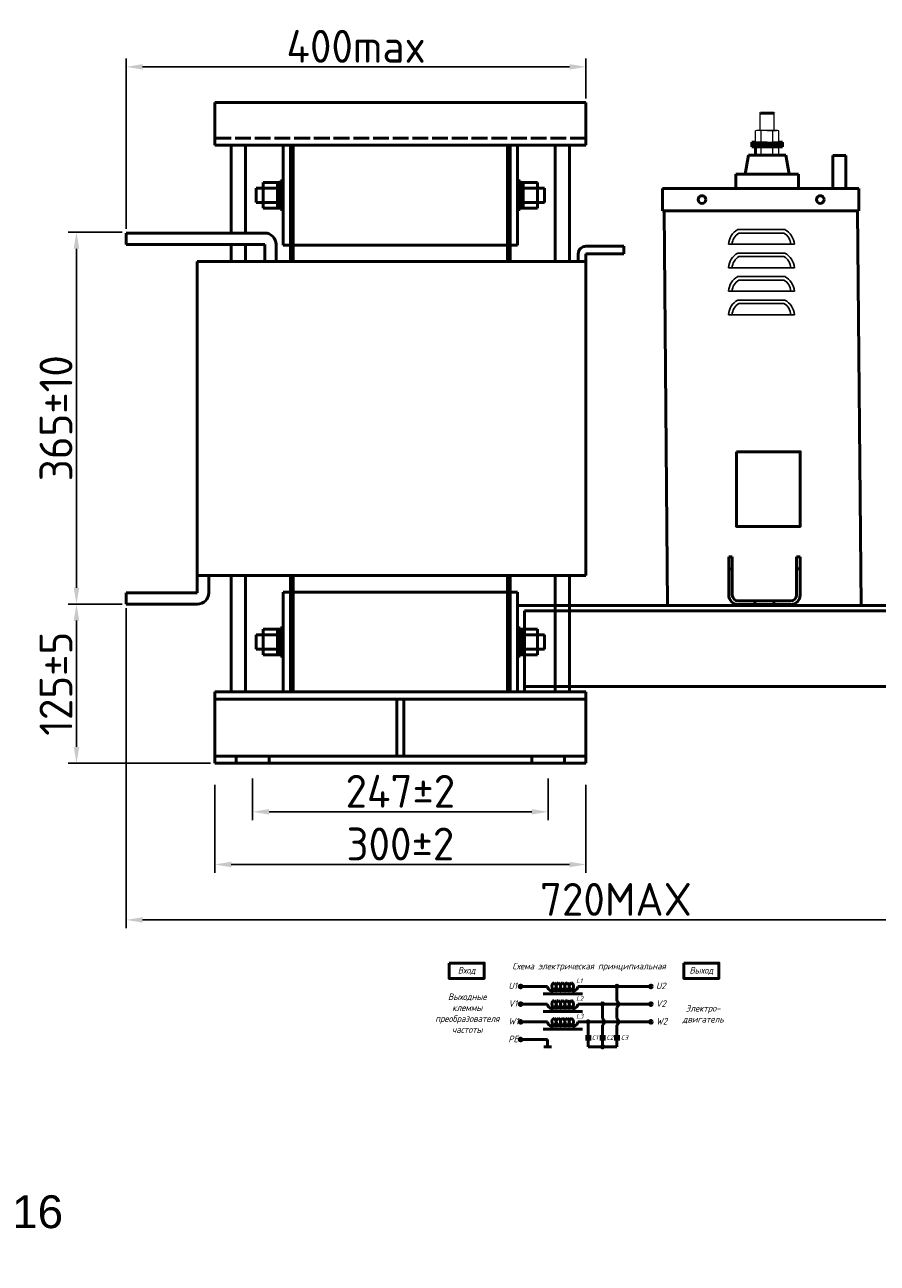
# Model space of a CAD drawing. Header units: millimetres. Extents: x -742 to 1092, y -211 to 1015.
# Tile 2 of 3: x -125 to 523, y 56 to 999. Entities that reach past the tile are written whole.
import ezdxf
from ezdxf import colors
from ezdxf.entities.mleader import LeaderData, LeaderLine
from ezdxf.math import Vec2, Vec3

# ---------------------------------------------------------------- set-up
doc = ezdxf.new("R2010")
doc.units = ezdxf.units.MM
doc.linetypes.add('ACAD_ISO02W100', pattern=[15, 12, -3])
doc.layers.get('0').update_dxf_attribs({"lineweight": 50})
doc.styles.add('GOST-2.304_Type-B', font='GOST Common.ttf')
doc.styles.add('GOST-2.304_Type-B_italic', font='GOST Common Italic.ttf')
doc.styles.get("Standard").update_dxf_attribs({"font": 'arial.ttf'})
doc.dimstyles.new('ISO-25', dxfattribs={"dimtxt": 5, "dimasz": 2.5, "dimexe": 1.25, "dimexo": 0.625, "dimtad": 1, "dimtoh": 1, "dimdec": 0, "dimtxsty": 'GOST-2.304_Type-B', "dimcen": 2.5, "dimadec": 0, "dimazin": 0, "dimtfac": 1, "dimtdec": 0, "dimtmove": 0, "dimatfit": 3, "dimfxl": 1, "dimarcsym": 0})

# ---------------------------------------------------------------- blocks, each defined once
blk = doc.blocks.new('Схема')
for points in [[(126.85, -17.74, 1), (128.61, -17.74, 1)], [(115.97, -31.21, 1), (117.72, -31.21, 1)], [(105.05, -44.68, 1), (106.8, -44.68, 1)], [(115.97, -63.61, 1), (117.72, -63.61, 1)]]:
    blk.add_hatch(color=0).paths.add_polyline_path(points)
for p, q in [((74.98, -17.74), (55.53, -17.74)), ((97.97, -17.74), (128.61, -17.74)), ((127.73, -17.74), (152.48, -17.74)), ((127.73, -17.74), (127.73, -28.73)), ((71.66, -23.35), (101.59, -23.35)), ((74.98, -31.21), (55.53, -31.21)), ((71.66, -36.81), (101.59, -36.81)), ((97.97, -31.21), (130.42, -31.21)), ((116.85, -31.21), (116.85, -42.2)), ((127.73, -33.69), (127.73, -42.2)), ((130.42, -31.21), (152.48, -31.21)), ((74.98, -44.68), (55.53, -44.68)), ((97.97, -44.68), (136.56, -44.68)), ((105.93, -44.68), (105.93, -55.73)), ((136.56, -44.68), (152.48, -44.68)), ((71.66, -50.28), (101.59, -50.28)), ((103.73, -55.73), (108.12, -55.73)), ((114.65, -55.73), (119.04, -55.73)), ((116.85, -47.16), (116.85, -55.73)), ((125.53, -55.73), (129.93, -55.73)), ((127.73, -47.16), (127.73, -55.73)), ((74.98, -58.14), (55.53, -58.14)), ((77.95, -63.61), (72.01, -63.61)), ((74.98, -58.14), (74.98, -63.61)), ((103.73, -57.8), (108.12, -57.8)), ((105.93, -57.8), (105.93, -63.61)), ((105.93, -63.61), (120.07, -63.61)), ((114.65, -57.8), (119.04, -57.8)), ((116.85, -63.61), (116.85, -57.8)), ((116.85, -63.61), (127.73, -63.61)), ((125.53, -57.8), (129.93, -57.8)), ((127.73, -63.61), (127.73, -57.8))]:
    blk.add_line(p, q)
for points in [[(0, 0), (26.76, 0), (26.76, -11.69), (0, -11.69)], [(178.58, 0), (205.34, 0), (205.34, -11.69), (178.58, -11.69)]]:
    blk.add_lwpolyline(points, close=True)
for centre in [(54.46, -17.74), (153.56, -17.74), (54.46, -31.21), (153.56, -31.21), (54.46, -44.68), (153.56, -44.68), (54.46, -58.14)]:
    blk.add_circle(centre, 1.08)
at = {"color": 0}
for centre in [(127.73, -17.74), (116.85, -31.21), (105.93, -44.68), (116.85, -63.61)]:
    blk.add_circle(centre, 0.876, dxfattribs=at)
for centre, radius, start, end in [((78.26, -17.74), 3.28, 180, 60), ((81.54, -17.74), 3.28, 120, 60), ((84.83, -17.74), 3.28, 120, 60), ((88.11, -17.74), 3.28, 120, 60), ((91.4, -17.74), 3.28, 120, 60), ((94.68, -17.74), 3.28, 120, 0), ((78.26, -31.21), 3.28, 180, 60), ((81.54, -31.21), 3.28, 120, 60), ((84.83, -31.21), 3.28, 120, 60), ((88.11, -31.21), 3.28, 120, 60), ((91.4, -31.21), 3.28, 120, 60), ((94.68, -31.21), 3.28, 120, 0), ((125.73, -31.21), 3.19, 308.94144, 51.05856), ((78.26, -44.68), 3.28, 180, 60), ((81.54, -44.68), 3.28, 120, 60), ((84.83, -44.68), 3.28, 120, 60), ((88.11, -44.68), 3.28, 120, 60), ((91.4, -44.68), 3.28, 120, 60), ((94.68, -44.68), 3.28, 120, 0), ((114.84, -44.68), 3.19, 308.94144, 51.05856), ((125.73, -44.68), 3.19, 308.94144, 51.05856)]:
    blk.add_arc(centre, radius, start, end)
at = {"style": 'GOST-2.304_Type-B_italic'}
for s, insert, char_height, width, attachment_point in [('Схема электрическая принципиальная', (106.53, -2.96), 5, 143.4834, 5), ('Вход', (13.38, -5.84), 5, 26.7633, 5), ('Выход', (191.96, -5.84), 5, 26.7633, 5), ('U1', (45.18, -14.79), 5, 144.0546, 1), ('L1', (96.71, -11.66), 3.5, 76.8291, 1), ('U2', (157.44, -14.79), 5, 144.0546, 1), ('Выходные\\Pклеммы\\Pпреобразователя\\Pчастоты', (13.88, -38.1), 5, 26.7633, 5), ('V1', (45.18, -28.26), 5, 144.0546, 1), ('L2', (96.71, -25.13), 3.5, 76.8291, 1), ('V2', (157.44, -28.26), 5, 144.0546, 1), ('Электро-\\Pдвигатель', (193.3, -38.93), 5, 17.1809, 5), ('W1', (45.18, -41.72), 5, 144.0546, 1), ('L3', (96.71, -38.59), 3.5, 76.8291, 1), ('W2', (157.44, -41.72), 5, 144.0546, 1), ('PE', (45.18, -55.19), 5, 144.0546, 1), ('C1', (108.57, -54.89), 3.5, 76.8291, 1), ('C2', (119.64, -54.89), 3.5, 76.8291, 1), ('C3', (130.7, -54.89), 3.5, 76.8291, 1)]:
    blk.add_mtext(s, dxfattribs=dict(at, insert=insert, char_height=char_height, width=width, attachment_point=attachment_point))
blk = doc.blocks.new('*D49')
at = {"color": 0, "lineweight": -2, "transparency": 16777216}
for p, q in [((19.21, 419.99), (19.21, 353.13)), ((301.69, 419.99), (301.69, 353.13)), ((289.19, 359.38), (31.71, 359.38))]:
    blk.add_line(p, q, dxfattribs=at)
at = {"color": 0, "transparency": 16777216}
for points in [[(31.71, 361.47), (31.71, 357.3), (19.21, 359.38)], [(289.19, 361.47), (289.19, 357.3), (301.69, 359.38)]]:
    blk.add_solid(points, dxfattribs=at)
at = {"layer": 'Defpoints', "color": 0, "transparency": 16777216}
for p in [(19.21, 423.11), (301.69, 423.11), (19.21, 359.38)]:
    blk.add_point(p, dxfattribs=at)
at = {"color": 0, "transparency": 16777216, "insert": (160.45, 375.01), "char_height": 25, "attachment_point": 5, "style": 'GOST-2.304_Type-B'}
blk.add_mtext('300%%P2', dxfattribs=at)
blk = doc.blocks.new('*D53')
at = {"color": 0, "lineweight": -2, "transparency": 16777216}
for p, q in [((-48.15, 843.16), (-48.15, 972.83)), ((301.69, 942.58), (301.69, 972.83)), ((289.19, 966.58), (-35.65, 966.58))]:
    blk.add_line(p, q, dxfattribs=at)
at = {"color": 0, "transparency": 16777216}
for points in [[(-35.65, 968.67), (-35.65, 964.5), (-48.15, 966.58)], [(289.19, 968.67), (289.19, 964.5), (301.69, 966.58)]]:
    blk.add_solid(points, dxfattribs=at)
at = {"layer": 'Defpoints', "color": 0, "transparency": 16777216}
for p in [(-48.15, 966.58), (301.69, 939.45), (-48.15, 840.04)]:
    blk.add_point(p, dxfattribs=at)
at = {"color": 0, "transparency": 16777216, "insert": (126.77, 982.21), "char_height": 25, "attachment_point": 5, "style": 'GOST-2.304_Type-B'}
blk.add_mtext('400max', dxfattribs=at)
blk = doc.blocks.new('*D50')
at = {"color": 0, "lineweight": -2, "transparency": 16777216}
for p, q in [((48, 424.79), (48, 393.24)), ((272.9, 424.79), (272.9, 393.24)), ((260.4, 399.49), (60.5, 399.49))]:
    blk.add_line(p, q, dxfattribs=at)
at = {"color": 0, "transparency": 16777216}
for points in [[(60.5, 401.58), (60.5, 397.41), (48, 399.49)], [(260.4, 401.58), (260.4, 397.41), (272.9, 399.49)]]:
    blk.add_solid(points, dxfattribs=at)
at = {"layer": 'Defpoints', "color": 0, "transparency": 16777216}
for p in [(48, 427.92), (272.9, 427.92), (48, 399.49)]:
    blk.add_point(p, dxfattribs=at)
at = {"color": 0, "transparency": 16777216, "insert": (160.45, 415.12), "char_height": 25, "attachment_point": 5, "style": 'GOST-2.304_Type-B'}
blk.add_mtext('247%%P2', dxfattribs=at)
blk = doc.blocks.new('*D51')
at = {"color": 0, "lineweight": -2, "transparency": 16777216}
for p, q in [((-51.28, 840.67), (-92.24, 840.67)), ((-85.99, 828.17), (-85.99, 570.05)), ((-51.28, 557.55), (-92.24, 557.55))]:
    blk.add_line(p, q, dxfattribs=at)
at = {"color": 0, "transparency": 16777216}
for points in [[(-88.07, 828.17), (-83.91, 828.17), (-85.99, 840.67)], [(-88.07, 570.05), (-83.91, 570.05), (-85.99, 557.55)]]:
    blk.add_solid(points, dxfattribs=at)
at = {"layer": 'Defpoints', "color": 0, "transparency": 16777216}
for p in [(-48.15, 840.67), (-85.99, 557.55), (-48.15, 557.55)]:
    blk.add_point(p, dxfattribs=at)
at = {"color": 0, "transparency": 16777216, "insert": (-101.61, 699.11), "char_height": 25, "attachment_point": 5, "rotation": 90, "style": 'GOST-2.304_Type-B'}
blk.add_mtext('365%%P10', dxfattribs=at)
blk = doc.blocks.new('*D52')
at = {"color": 0, "lineweight": -2, "transparency": 16777216}
for p, q in [((-51.91, 557.55), (-92.24, 557.55)), ((-85.99, 545.05), (-85.99, 448.91)), ((16.09, 436.41), (-92.24, 436.41))]:
    blk.add_line(p, q, dxfattribs=at)
at = {"color": 0, "transparency": 16777216}
for points in [[(-88.07, 545.05), (-83.91, 545.05), (-85.99, 557.55)], [(-88.07, 448.91), (-83.91, 448.91), (-85.99, 436.41)]]:
    blk.add_solid(points, dxfattribs=at)
at = {"layer": 'Defpoints', "color": 0, "transparency": 16777216}
for p in [(-48.78, 557.55), (-85.99, 436.41), (19.21, 436.41)]:
    blk.add_point(p, dxfattribs=at)
at = {"color": 0, "transparency": 16777216, "insert": (-101.61, 496.98), "char_height": 25, "attachment_point": 5, "rotation": 90, "style": 'GOST-2.304_Type-B'}
blk.add_mtext('125%%P5', dxfattribs=at)
blk = doc.blocks.new('*D48')
at = {"color": 0, "lineweight": -2, "transparency": 16777216}
for p, q in [((-48.15, 554.43), (-48.15, 310.94)), ((697.12, 462.96), (697.12, 310.94)), ((-35.65, 317.19), (684.62, 317.19))]:
    blk.add_line(p, q, dxfattribs=at)
at = {"color": 0, "transparency": 16777216}
for points in [[(-35.65, 319.28), (-35.65, 315.11), (-48.15, 317.19)], [(684.62, 319.28), (684.62, 315.11), (697.12, 317.19)]]:
    blk.add_solid(points, dxfattribs=at)
at = {"layer": 'Defpoints', "color": 0, "transparency": 16777216}
for p in [(-48.15, 557.55), (697.12, 466.08), (697.12, 317.19)]:
    blk.add_point(p, dxfattribs=at)
at = {"color": 0, "transparency": 16777216, "insert": (324.48, 332.82), "char_height": 25, "attachment_point": 5, "style": 'GOST-2.304_Type-B'}
blk.add_mtext('720MAX', dxfattribs=at)

msp = doc.modelspace()

# ---------------------------------------------------------------- linework, layer by layer
for p, q in [((19.21, 906.86), (19.21, 939.45)), ((19.21, 939.45), (301.69, 939.45)), ((301.69, 939.45), (301.69, 906.86)), ((434.43, 931.23), (434.17, 930.95)), ((434.43, 931.23), (444.57, 931.23)), ((444.57, 931.23), (444.84, 930.95)), ((301.69, 906.86), (19.21, 906.86)), ((31.7, 906.86), (31.7, 840.04)), ((42.57, 906.86), (42.57, 840.04)), ((71.36, 906.86), (71.36, 830.8)), ((76.79, 906.86), (71.36, 906.86)), ((76.79, 830.8), (76.79, 906.86)), ((76.79, 906.86), (78.97, 906.86)), ((76.79, 818.31), (76.79, 906.86)), ((241.94, 906.86), (78.97, 906.86)), ((78.97, 906.86), (78.97, 830.8)), ((78.97, 906.86), (78.97, 818.31)), ((244.11, 906.86), (241.94, 906.86)), ((241.94, 906.86), (241.94, 818.31)), ((244.11, 830.8), (244.11, 906.86)), ((244.11, 906.86), (249.54, 906.86)), ((244.11, 818.31), (244.11, 906.86)), ((249.54, 906.86), (249.54, 830.8)), ((278.34, 906.86), (278.34, 818.31)), ((301.69, 906.86), (283.77, 906.86)), ((289.2, 906.86), (289.2, 818.31)), ((430.6, 909.22), (427.91, 909.22)), ((427.91, 909.22), (427.91, 907.56)), ((451.09, 907.56), (427.91, 907.56)), ((427.91, 907.49), (427.91, 905.82)), ((427.91, 905.82), (451.09, 905.82)), ((430.6, 905.6), (430.6, 899.42)), ((448.4, 909.22), (451.09, 909.22)), ((451.09, 909.22), (451.09, 907.56)), ((451.09, 907.49), (451.09, 905.82)), ((425.37, 899.42), (422.84, 884.93)), ((426.1, 899.42), (425.37, 899.42)), ((426.1, 899.42), (452.91, 899.42)), ((452.91, 899.42), (453.63, 899.42)), ((453.63, 899.42), (456.17, 884.93)), ((489.52, 899.12), (489.52, 874.06)), ((489.52, 899.12), (499.3, 899.12)), ((499.3, 899.12), (499.3, 874.06)), ((56.15, 859.05), (56.15, 878.61)), ((56.15, 878.61), (67.02, 878.61)), ((67.02, 878.61), (67.02, 859.05)), ((69.19, 878.61), (67.02, 878.61)), ((71.36, 879.69), (69.19, 879.69)), ((69.19, 879.69), (69.19, 857.97)), ((69.19, 859.05), (69.19, 878.61)), ((249.54, 879.69), (251.72, 879.69)), ((251.72, 879.69), (251.72, 857.97)), ((251.72, 859.05), (251.72, 878.61)), ((251.72, 878.61), (253.89, 878.61)), ((264.75, 878.61), (253.89, 878.61)), ((253.89, 878.61), (253.89, 859.05)), ((264.75, 859.05), (264.75, 878.61)), ((415.59, 874.06), (415.59, 884.93)), ((415.59, 884.93), (463.41, 884.93)), ((463.41, 874.06), (463.41, 884.93)), ((50.72, 863.4), (50.72, 874.26)), ((50.72, 874.26), (56.15, 874.26)), ((56.15, 874.26), (67.02, 874.26)), ((69.19, 868.83), (67.02, 870.44)), ((251.72, 868.83), (253.89, 870.44)), ((264.75, 874.26), (253.89, 874.26)), ((270.19, 874.26), (264.75, 874.26)), ((270.19, 863.4), (270.19, 874.26)), ((361.05, 874.06), (359.92, 874.06)), ((359.92, 874.06), (359.92, 857.08)), ((359.92, 874.06), (382.56, 874.06)), ((361.05, 874.06), (508.22, 874.06)), ((408.5, 874.06), (460.77, 874.06)), ((410.18, 874.06), (459.09, 874.06)), ((415.59, 874.06), (463.41, 874.06)), ((476.75, 874.06), (494.41, 874.06)), ((508.22, 874.06), (485.58, 874.06)), ((489.52, 874.06), (499.3, 874.06)), ((508.22, 874.06), (509.35, 874.06)), ((509.35, 874.06), (509.35, 857.08)), ((56.15, 863.4), (50.72, 863.4)), ((67.02, 863.4), (56.15, 863.4)), ((67.02, 859.05), (56.15, 859.05)), ((67.02, 859.05), (69.19, 859.05)), ((69.19, 857.97), (71.36, 857.97)), ((251.72, 857.97), (249.54, 857.97)), ((253.89, 859.05), (251.72, 859.05)), ((253.89, 863.4), (264.75, 863.4)), ((253.89, 859.05), (264.75, 859.05)), ((264.75, 863.4), (270.19, 863.4)), ((359.92, 857.08), (361.05, 857.08)), ((360.49, 857.08), (509.35, 857.08)), ((361.05, 857.08), (509.35, 857.08)), ((363.8, 556.43), (361.05, 857.08)), ((435.2, 857.08), (389.92, 857.08)), ((511.1, 556.43), (508.35, 857.08)), ((57.24, 840.04), (-48.15, 840.04)), ((-48.15, 840.04), (-48.15, 831.35)), ((-48.15, 831.35), (57.24, 831.35)), ((31.7, 831.35), (31.7, 818.31)), ((42.57, 831.35), (42.57, 818.31)), ((57.24, 831.35), (57.24, 818.31)), ((65.93, 818.31), (65.93, 831.35)), ((71.36, 830.8), (76.79, 830.8)), ((78.97, 830.8), (241.94, 830.8)), ((249.54, 830.8), (244.11, 830.8)), ((301.69, 830.05), (330.51, 830.05)), ((330.51, 830.05), (330.51, 824.18)), ((295.83, 818.31), (295.83, 824.18)), ((301.69, 824.18), (301.69, 818.31)), ((330.51, 824.18), (301.69, 824.18)), ((301.69, 818.31), (5.95, 818.31)), ((5.95, 818.31), (5.95, 579.28)), ((76.79, 818.31), (65.93, 818.31)), ((244.11, 818.31), (274.53, 818.31)), ((301.69, 818.31), (301.69, 579.28)), ((5.95, 579.28), (301.69, 579.28)), ((5.95, 579.28), (5.95, 566.25)), ((14.64, 566.25), (14.64, 579.28)), ((31.7, 579.28), (31.7, 490.74)), ((42.57, 579.28), (42.57, 490.74)), ((76.79, 490.74), (76.79, 579.28)), ((78.97, 579.28), (78.97, 490.74)), ((241.94, 579.28), (241.94, 490.74)), ((244.11, 490.74), (244.11, 579.28)), ((278.34, 579.28), (278.34, 490.74)), ((289.2, 579.28), (289.2, 490.74)), ((5.95, 566.25), (-48.15, 566.25)), ((-48.15, 566.25), (-48.15, 557.55)), ((71.36, 490.74), (71.36, 566.79)), ((71.36, 566.79), (76.79, 566.79)), ((78.97, 566.79), (241.94, 566.79)), ((249.54, 566.79), (244.11, 566.79)), ((249.54, 490.74), (249.54, 566.79)), ((-48.15, 557.55), (5.95, 557.55)), ((697.12, 556.43), (249.54, 556.43)), ((511.1, 556.43), (363.8, 556.43)), ((369.53, 556.43), (467.62, 556.43)), ((369.53, 556.43), (467.62, 556.43)), ((254.82, 552.47), (697.12, 552.47)), ((254.82, 552.47), (254.82, 490.74)), ((56.15, 518.98), (56.15, 538.54)), ((56.15, 538.54), (67.02, 538.54)), ((67.02, 538.54), (67.02, 518.98)), ((69.19, 538.54), (67.02, 538.54)), ((71.36, 539.63), (69.19, 539.63)), ((69.19, 539.63), (69.19, 517.9)), ((69.19, 518.98), (69.19, 538.54)), ((249.54, 539.63), (251.72, 539.63)), ((251.72, 539.63), (251.72, 517.9)), ((251.72, 518.98), (251.72, 538.54)), ((251.72, 538.54), (253.89, 538.54)), ((264.75, 538.54), (253.89, 538.54)), ((253.89, 538.54), (253.89, 518.98)), ((264.75, 518.98), (264.75, 538.54)), ((50.72, 523.33), (50.72, 534.19)), ((50.72, 534.19), (56.15, 534.19)), ((56.15, 534.19), (67.02, 534.19)), ((69.19, 528.76), (67.02, 530.37)), ((251.72, 528.76), (253.89, 530.37)), ((264.75, 534.19), (253.89, 534.19)), ((270.19, 534.19), (264.75, 534.19)), ((270.19, 523.33), (270.19, 534.19)), ((56.15, 523.33), (50.72, 523.33)), ((67.02, 523.33), (56.15, 523.33)), ((67.02, 518.98), (56.15, 518.98)), ((67.02, 518.98), (69.19, 518.98)), ((253.89, 518.98), (251.72, 518.98)), ((253.89, 523.33), (264.75, 523.33)), ((253.89, 518.98), (264.75, 518.98)), ((264.75, 523.33), (270.19, 523.33)), ((69.19, 517.9), (71.36, 517.9)), ((251.72, 517.9), (249.54, 517.9)), ((301.69, 490.74), (19.21, 490.74)), ((19.21, 490.74), (19.21, 436.41)), ((76.79, 490.74), (71.36, 490.74)), ((78.97, 490.74), (76.79, 490.74)), ((241.94, 490.74), (78.97, 490.74)), ((241.94, 490.74), (244.11, 490.74)), ((244.11, 490.74), (249.54, 490.74)), ((578.12, 494.84), (254.82, 494.84)), ((289.2, 490.74), (278.34, 490.74)), ((301.69, 436.41), (301.69, 490.74)), ((301.69, 485.3), (19.21, 485.3)), ((157.74, 485.3), (157.74, 441.84)), ((163.17, 485.3), (163.17, 441.84)), ((19.21, 441.84), (301.69, 441.84)), ((19.21, 436.41), (301.69, 436.41)), ((35.51, 441.84), (35.51, 436.41)), ((60.5, 436.41), (35.51, 436.41)), ((60.5, 441.84), (60.5, 436.41)), ((260.41, 441.84), (260.41, 436.41)), ((285.4, 436.41), (260.41, 436.41)), ((285.4, 436.41), (260.41, 436.41)), ((285.4, 441.84), (285.4, 436.41))]:
    msp.add_line(p, q)
at = {"lineweight": 15}
for p, q in [((434.16, 930.95), (439.5, 930.95)), ((434.16, 918.18), (434.17, 930.95)), ((444.84, 930.95), (439.5, 930.95)), ((444.84, 918.18), (444.84, 930.95)), ((430.6, 909.22), (430.6, 917.96)), ((446.18, 918.18), (432.82, 918.18)), ((435.05, 909.45), (435.05, 917.96)), ((439.5, 918.18), (444.8, 918.18)), ((439.5, 918.18), (446.62, 918.18)), ((439.5, 918.18), (444.84, 918.18)), ((439.5, 918.18), (444.84, 918.18)), ((443.95, 909.45), (443.95, 917.96)), ((448.4, 909.22), (448.4, 917.96)), ((448.4, 909.22), (448.4, 917.96)), ((427.91, 909.22), (451.09, 909.22)), ((427.91, 907.49), (451.09, 907.49)), ((439.5, 909.22), (430.6, 909.22)), ((435.05, 909.22), (430.6, 909.22)), ((439.5, 909.22), (435.05, 909.22)), ((435.05, 899.42), (435.05, 905.6)), ((439.5, 909.22), (448.4, 909.22)), ((439.5, 909.22), (443.95, 909.22)), ((448.4, 909.22), (443.95, 909.22)), ((443.95, 899.42), (443.95, 905.6)), ((448.4, 909.22), (448.4, 913.68)), ((448.4, 909.22), (448.4, 911.9)), ((448.4, 909.22), (448.4, 910.11)), ((448.4, 909.22), (448.4, 909.67)), ((448.4, 909.22), (448.4, 909.45)), ((448.4, 899.42), (448.4, 905.6)), ((448.4, 899.42), (448.4, 905.6))]:
    msp.add_line(p, q, dxfattribs=at)
at = {"linetype": 'ACAD_ISO02W100'}
msp.add_line((301.69, 912.29), (19.21, 912.29), dxfattribs=at)
at = {"lineweight": 25}
for p, q in [((417.31, 842.67), (453.03, 842.67)), ((418.02, 840.01), (452.32, 840.01)), ((410.11, 831.48), (460.23, 831.48)), ((417.31, 824.81), (453.03, 824.81)), ((418.02, 822.15), (452.32, 822.15)), ((410.11, 813.62), (460.23, 813.62)), ((435.17, 819.66), (435.17, 819.66)), ((417.31, 806.95), (453.03, 806.95)), ((418.02, 804.29), (452.32, 804.29)), ((410.11, 795.76), (460.23, 795.76)), ((417.31, 789.09), (453.03, 789.09)), ((418.02, 786.42), (452.32, 786.42)), ((410.11, 777.9), (460.23, 777.9))]:
    msp.add_line(p, q, dxfattribs=at)
at = {"color": 0}
for p, q in [((410.32, 564.54), (410.32, 593.52)), ((410.32, 593.52), (410.32, 584.46)), ((410.32, 593.52), (413.03, 593.52)), ((413.03, 593.52), (413.03, 564.54)), ((461.94, 564.54), (461.94, 593.52)), ((461.94, 593.52), (461.94, 584.46)), ((461.94, 593.52), (461.94, 584.46)), ((461.94, 593.52), (464.66, 593.52)), ((464.66, 593.52), (464.66, 564.54)), ((410.32, 584.46), (413.03, 584.46)), ((461.94, 584.46), (464.66, 584.46)), ((417.56, 560.01), (457.41, 560.01)), ((457.41, 557.29), (417.56, 557.29)), ((437.49, 560.01), (430.24, 560.01)), ((437.49, 560.01), (430.24, 560.01)), ((437.49, 560.01), (444.73, 560.01))]:
    msp.add_line(p, q, dxfattribs=at)
at = {"color": 0, "linetype": 'ACAD_ISO02W100', "ltscale": 0.09}
for p, q in [((430.24, 560.01), (430.24, 557.29)), ((444.73, 560.01), (444.73, 557.29))]:
    msp.add_line(p, q, dxfattribs=at)
msp.add_lwpolyline([(416.12, 673.53), (464.7, 673.53), (464.7, 616.8), (416.12, 616.8)], close=True)
for centre in [(389.92, 865.57), (479.92, 865.57)]:
    msp.add_circle(centre, 2.94)
at = {"lineweight": 15}
for centre, radius, start, end in [((432.82, 906.94), 11.24, 78.57881, 101.42119), ((439.5, 873.56), 44.63, 84.27519, 95.72481), ((446.18, 906.94), 11.24, 78.57881, 101.42119), ((432.82, 920.46), 11.24, 258.57881, 281.42119), ((432.82, 894.58), 11.24, 78.57881, 101.42119), ((439.5, 953.85), 44.63, 264.27519, 275.72481), ((439.5, 861.2), 44.63, 84.27519, 95.72481), ((446.18, 920.46), 11.24, 258.57881, 281.42119), ((446.18, 894.58), 11.24, 78.57881, 101.42119)]:
    msp.add_arc(centre, radius, start, end, dxfattribs=at)
for centre, radius, start, end in [((57.24, 831.35), 8.69, 0, 90), ((301.69, 824.18), 5.87, 90, 180), ((5.95, 566.25), 8.69, 270, 0)]:
    msp.add_arc(centre, radius, start, end)
at = {"lineweight": 25}
for centre, radius, start, end in [((423.75, 830.62), 13.67, 118.12466, 176.40489), ((423.75, 830.62), 11, 121.42622, 175.53214), ((446.59, 830.62), 11, 4.46786, 58.57378), ((446.59, 830.62), 13.67, 3.59511, 61.87534), ((423.75, 812.76), 13.67, 118.12466, 176.40489), ((423.75, 812.76), 11, 121.42622, 175.53214), ((446.59, 812.76), 11, 4.46786, 58.57378), ((446.59, 812.76), 13.67, 3.59511, 61.87534), ((423.75, 794.9), 13.67, 118.12466, 176.40489), ((423.75, 794.9), 11, 121.42622, 175.53214), ((446.59, 794.9), 11, 4.46786, 58.57378), ((446.59, 794.9), 13.67, 3.59511, 61.87534), ((423.75, 777.04), 13.67, 118.12466, 176.40489), ((423.75, 777.04), 11, 121.42622, 175.53214), ((446.59, 777.04), 11, 4.46786, 58.57378), ((446.59, 777.04), 13.67, 3.59511, 61.87534)]:
    msp.add_arc(centre, radius, start, end, dxfattribs=at)
at = {"color": 0}
for centre, radius, start, end in [((417.56, 564.54), 7.25, 180, 270), ((417.56, 564.54), 4.53, 180, 270), ((457.41, 564.54), 4.53, 270, 0), ((457.41, 564.54), 7.25, 270, 0)]:
    msp.add_arc(centre, radius, start, end, dxfattribs=at)

# ---------------------------------------------------------------- block references
msp.add_blockref('Схема', (197.49, 284.3))

# ---------------------------------------------------------------- dimensions: what is measured, and where the dimension line sits
for base, p1, p2, text, picture, middle in [((-48.15, 966.58), (301.69, 939.45), (-48.15, 840.04), '400max', '*D53', (126.77, 966.58)), ((19.21, 359.38), (301.69, 423.11), (19.21, 423.11), '300%%P2', '*D49', (160.45, 359.38))]:
    dim = msp.add_linear_dim(base=base, p1=p1, p2=p2, angle=180, text=text, dimstyle='ISO-25')
    dim.commit()
    dim.dimension.update_dxf_attribs({"geometry": picture, "text_midpoint": middle, "dimtype": 160})
for base, p1, p2, angle, text, picture, middle in [((-85.99, 557.55), (-48.15, 840.67), (-48.15, 557.55), 90, '365%%P10', '*D51', (-101.61, 699.11)), ((-85.99, 436.41), (-48.78, 557.55), (19.21, 436.41), 90, '125%%P5', '*D52', (-101.61, 496.98)), ((48, 399.49), (272.9, 427.92), (48, 427.92), 180, '247%%P2', '*D50', (160.45, 415.12))]:
    dim = msp.add_linear_dim(base=base, p1=p1, p2=p2, angle=angle, text=text, dimstyle='ISO-25')
    dim.commit()
    dim.dimension.update_dxf_attribs({"geometry": picture, "text_midpoint": middle})
dim = msp.add_linear_dim(base=(697.12, 317.19), p1=(-48.15, 557.55), p2=(697.12, 466.08), text='720MAX', dimstyle='ISO-25')
dim.commit()
dim.dimension.update_dxf_attribs({"geometry": '*D48', "text_midpoint": (324.48, 332.82)})

# ---------------------------------------------------------------- leaders
ml = msp.add_multileader_mtext('Standard')
ml.set_content('11*16', color=256)
ml.set_leader_properties()
ml.build(insert=Vec2(0, 0))
ml.multileader.update_dxf_attribs({"text_left_attachment_type": 0, "text_right_attachment_type": 0, "text_top_attachment_type": 0, "text_bottom_attachment_type": 0, "dogleg_length": 0.36, "arrow_head_size": 14.34, "scale": 5})
ctx = ml.context
ctx.base_point, ctx.scale, ctx.char_height, ctx.arrow_head_size, ctx.landing_gap_size, ctx.plane_origin = Vec3(-194.59, 107.57), 5, 25, 14.34, 7.17, Vec3(-269.3, 55.86)
ctx.left_attachment, ctx.right_attachment = 0, 0
notes = []
notes.append((ctx, [(0, (1, 1, 0), (-195.88, 107.57), (1, 0), 1.29, [(0, [(-269.3, 55.86)], 256, [])])]))
ctx.mtext.insert, ctx.mtext.flow_direction = Vec3(-187.42, 107.57), 5
for ctx, leaders in notes:
    for number, flags, end, landing, length, lines in leaders:
        leader = LeaderData()
        leader.index, (leader.has_last_leader_line, leader.has_dogleg_vector, leader.attachment_direction) = number, flags
        leader.last_leader_point, leader.dogleg_vector, leader.dogleg_length = Vec3(end), Vec3(landing), length
        for number, points, colour, breaks in lines:
            line = LeaderLine()
            line.index, line.vertices, line.color, line.breaks = number, Vec3.list(points), colors.encode_raw_color(colour), breaks
            leader.lines.append(line)
        ctx.leaders.append(leader)

doc.saveas('drawing.dxf')
